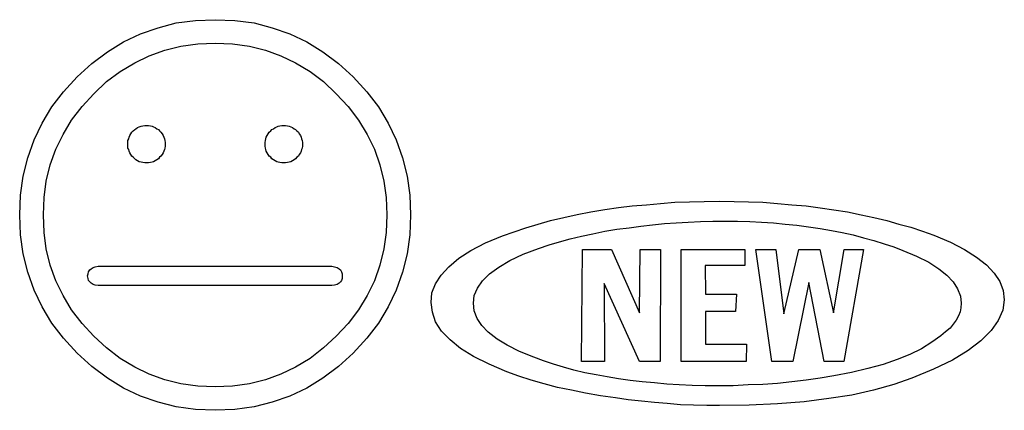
# Model space of a CAD drawing. Extents: x 0 to 26, y -0.6 to 2.3.
# Tile 4 of 10: x 15.1 to 19.9, y 0 to 1.9. Entities that reach past the tile are written whole.
import ezdxf

# ---------------------------------------------------------------- set-up
doc = ezdxf.new("R2010")
doc.units = 0

msp = doc.modelspace()

# ---------------------------------------------------------------- linework, layer by layer
at = {"color": 0}
for p, q in [((15.85938, 1.863281, 0.5), (15.95313, 1.875, 0.5)), ((15.95313, 1.875, 0.5), (16.04883, 1.878906, 0.5)), ((16.04883, 1.878906, 0.5), (16.14453, 1.875, 0.5)), ((16.14453, 1.875, 0.5), (16.23828, 1.863281, 0.5)), ((15.68555, 1.810547, 0.5), (15.77148, 1.839844, 0.5)), ((15.77148, 1.839844, 0.5), (15.85938, 1.863281, 0.5)), ((16.23828, 1.863281, 0.5), (16.32617, 1.839844, 0.5)), ((16.32617, 1.839844, 0.5), (16.41211, 1.810547, 0.5)), ((15.52539, 1.722656, 0.5), (15.60352, 1.771484, 0.5)), ((15.60352, 1.771484, 0.5), (15.68555, 1.810547, 0.5)), ((16.41211, 1.810547, 0.5), (16.49414, 1.771484, 0.5)), ((16.49414, 1.771484, 0.5), (16.57227, 1.722656, 0.5)), ((15.44922, 1.666016, 0.5), (15.52539, 1.722656, 0.5)), ((15.72852, 1.703125, 0.5), (15.80469, 1.730469, 0.5)), ((15.80469, 1.730469, 0.5), (15.88281, 1.75, 0.5)), ((15.88281, 1.75, 0.5), (15.96484, 1.761719, 0.5)), ((15.96484, 1.761719, 0.5), (16.04883, 1.765625, 0.5)), ((16.04883, 1.765625, 0.5), (16.13281, 1.761719, 0.5)), ((16.13281, 1.761719, 0.5), (16.21484, 1.75, 0.5)), ((16.21484, 1.75, 0.5), (16.29297, 1.730469, 0.5)), ((16.29297, 1.730469, 0.5), (16.36719, 1.703125, 0.5)), ((16.57227, 1.722656, 0.5), (16.64844, 1.666016, 0.5)), ((15.6582, 1.669922, 0.5), (15.72852, 1.703125, 0.5)), ((16.36719, 1.703125, 0.5), (16.43945, 1.669922, 0.5)), ((15.37891, 1.601563, 0.5), (15.44922, 1.666016, 0.5)), ((15.52148, 1.578125, 0.5), (15.58789, 1.626953, 0.5)), ((15.58789, 1.626953, 0.5), (15.6582, 1.669922, 0.5)), ((16.43945, 1.669922, 0.5), (16.50977, 1.626953, 0.5)), ((16.50977, 1.626953, 0.5), (16.57422, 1.578125, 0.5)), ((16.64844, 1.666016, 0.5), (16.71875, 1.601563, 0.5)), ((15.3125, 1.529297, 0.5), (15.37891, 1.601563, 0.5)), ((15.45898, 1.519531, 0.5), (15.52148, 1.578125, 0.5)), ((16.57422, 1.578125, 0.5), (16.63672, 1.519531, 0.5)), ((16.71875, 1.601563, 0.5), (16.78516, 1.529297, 0.5)), ((15.25586, 1.455078, 0.5), (15.3125, 1.529297, 0.5)), ((15.40234, 1.457031, 0.5), (15.45898, 1.519531, 0.5)), ((16.63672, 1.519531, 0.5), (16.69531, 1.457031, 0.5)), ((16.78516, 1.529297, 0.5), (16.8418, 1.455078, 0.5)), ((15.20898, 1.376953, 0.5), (15.25586, 1.455078, 0.5)), ((15.35156, 1.390625, 0.5), (15.40234, 1.457031, 0.5)), ((16.69531, 1.457031, 0.5), (16.74414, 1.390625, 0.5)), ((16.8418, 1.455078, 0.5), (16.88867, 1.376953, 0.5)), ((15.31055, 1.322266, 0.5), (15.35156, 1.390625, 0.5)), ((16.74414, 1.390625, 0.5), (16.78711, 1.322266, 0.5)), ((15.16992, 1.294922, 0.5), (15.20898, 1.376953, 0.5)), ((15.64453, 1.332031, 0.5), (15.65039, 1.339844, 0.5)), ((15.65039, 1.339844, 0.5), (15.6582, 1.345703, 0.5)), ((15.6582, 1.345703, 0.5), (15.66406, 1.349609, 0.5)), ((15.66406, 1.349609, 0.5), (15.67188, 1.355469, 0.5)), ((15.67188, 1.355469, 0.5), (15.67969, 1.359375, 0.5)), ((15.67969, 1.359375, 0.5), (15.68945, 1.361328, 0.5)), ((15.68945, 1.361328, 0.5), (15.69727, 1.363281, 0.5)), ((15.69727, 1.363281, 0.5), (15.70703, 1.365234, 0.5)), ((15.70703, 1.365234, 0.5), (15.71484, 1.365234, 0.5)), ((15.71484, 1.365234, 0.5), (15.72461, 1.365234, 0.5)), ((15.72461, 1.365234, 0.5), (15.73438, 1.363281, 0.5)), ((15.73438, 1.363281, 0.5), (15.74219, 1.361328, 0.5)), ((15.74219, 1.361328, 0.5), (15.75, 1.359375, 0.5)), ((15.75, 1.359375, 0.5), (15.75781, 1.355469, 0.5)), ((15.75781, 1.355469, 0.5), (15.76563, 1.349609, 0.5)), ((15.76563, 1.349609, 0.5), (15.77344, 1.345703, 0.5)), ((15.77344, 1.345703, 0.5), (15.7793, 1.339844, 0.5)), ((15.7793, 1.339844, 0.5), (15.78516, 1.332031, 0.5)), ((16.31055, 1.332031, 0.5), (16.31836, 1.339844, 0.5)), ((16.31836, 1.339844, 0.5), (16.32422, 1.345703, 0.5)), ((16.32422, 1.345703, 0.5), (16.33203, 1.349609, 0.5)), ((16.33203, 1.349609, 0.5), (16.33984, 1.355469, 0.5)), ((16.33984, 1.355469, 0.5), (16.34766, 1.359375, 0.5)), ((16.34766, 1.359375, 0.5), (16.35547, 1.361328, 0.5)), ((16.35547, 1.361328, 0.5), (16.36328, 1.363281, 0.5)), ((16.36328, 1.363281, 0.5), (16.37305, 1.365234, 0.5)), ((16.37305, 1.365234, 0.5), (16.38086, 1.365234, 0.5)), ((16.38086, 1.365234, 0.5), (16.39063, 1.365234, 0.5)), ((16.39063, 1.365234, 0.5), (16.40039, 1.363281, 0.5)), ((16.40039, 1.363281, 0.5), (16.4082, 1.361328, 0.5)), ((16.4082, 1.361328, 0.5), (16.41602, 1.359375, 0.5)), ((16.41602, 1.359375, 0.5), (16.42383, 1.355469, 0.5)), ((16.42383, 1.355469, 0.5), (16.43164, 1.349609, 0.5)), ((16.43164, 1.349609, 0.5), (16.43945, 1.345703, 0.5)), ((16.43945, 1.345703, 0.5), (16.44531, 1.339844, 0.5)), ((16.44531, 1.339844, 0.5), (16.45313, 1.332031, 0.5)), ((16.88867, 1.376953, 0.5), (16.92773, 1.294922, 0.5)), ((15.13867, 1.208984, 0.5), (15.16992, 1.294922, 0.5)), ((15.27539, 1.25, 0.5), (15.31055, 1.322266, 0.5)), ((15.625, 1.292969, 0.5), (15.62891, 1.300781, 0.5)), ((15.625, 1.283203, 0.5), (15.625, 1.292969, 0.5)), ((15.62891, 1.300781, 0.5), (15.63086, 1.308594, 0.5)), ((15.63086, 1.308594, 0.5), (15.63477, 1.316406, 0.5)), ((15.63477, 1.316406, 0.5), (15.63867, 1.324219, 0.5)), ((15.63867, 1.324219, 0.5), (15.64453, 1.332031, 0.5)), ((15.78516, 1.332031, 0.5), (15.79102, 1.324219, 0.5)), ((15.79102, 1.324219, 0.5), (15.79688, 1.316406, 0.5)), ((15.79688, 1.316406, 0.5), (15.79883, 1.308594, 0.5)), ((15.79883, 1.308594, 0.5), (15.80273, 1.300781, 0.5)), ((15.80273, 1.300781, 0.5), (15.80469, 1.292969, 0.5)), ((15.80469, 1.292969, 0.5), (15.80664, 1.283203, 0.5)), ((16.29102, 1.283203, 0.5), (16.29297, 1.292969, 0.5)), ((16.29297, 1.292969, 0.5), (16.29492, 1.300781, 0.5)), ((16.29492, 1.300781, 0.5), (16.29688, 1.308594, 0.5)), ((16.29688, 1.308594, 0.5), (16.30078, 1.316406, 0.5)), ((16.30078, 1.316406, 0.5), (16.30664, 1.324219, 0.5)), ((16.30664, 1.324219, 0.5), (16.31055, 1.332031, 0.5)), ((16.45313, 1.332031, 0.5), (16.45703, 1.324219, 0.5)), ((16.45703, 1.324219, 0.5), (16.46289, 1.316406, 0.5)), ((16.46289, 1.316406, 0.5), (16.4668, 1.308594, 0.5)), ((16.4668, 1.308594, 0.5), (16.46875, 1.300781, 0.5)), ((16.46875, 1.300781, 0.5), (16.4707, 1.292969, 0.5)), ((16.4707, 1.292969, 0.5), (16.47266, 1.283203, 0.5)), ((16.78711, 1.322266, 0.5), (16.82227, 1.25, 0.5)), ((16.92773, 1.294922, 0.5), (16.95898, 1.208984, 0.5)), ((15.24805, 1.173828, 0.5), (15.27539, 1.25, 0.5)), ((15.625, 1.273438, 0.5), (15.625, 1.283203, 0.5)), ((15.625, 1.265625, 0.5), (15.625, 1.273438, 0.5)), ((15.625, 1.255859, 0.5), (15.625, 1.265625, 0.5)), ((15.62891, 1.248047, 0.5), (15.625, 1.255859, 0.5)), ((15.63086, 1.240234, 0.5), (15.62891, 1.248047, 0.5)), ((15.80273, 1.248047, 0.5), (15.79883, 1.240234, 0.5)), ((15.80469, 1.255859, 0.5), (15.80273, 1.248047, 0.5)), ((15.80664, 1.265625, 0.5), (15.80469, 1.255859, 0.5)), ((15.80664, 1.283203, 0.5), (15.80664, 1.273438, 0.5)), ((15.80664, 1.273438, 0.5), (15.80664, 1.265625, 0.5)), ((16.29102, 1.273438, 0.5), (16.29102, 1.283203, 0.5)), ((16.29102, 1.265625, 0.5), (16.29102, 1.273438, 0.5)), ((16.29297, 1.255859, 0.5), (16.29102, 1.265625, 0.5)), ((16.29492, 1.248047, 0.5), (16.29297, 1.255859, 0.5)), ((16.29688, 1.240234, 0.5), (16.29492, 1.248047, 0.5)), ((16.46875, 1.248047, 0.5), (16.4668, 1.240234, 0.5)), ((16.4707, 1.255859, 0.5), (16.46875, 1.248047, 0.5)), ((16.47266, 1.265625, 0.5), (16.4707, 1.255859, 0.5)), ((16.47266, 1.283203, 0.5), (16.47266, 1.273438, 0.5)), ((16.47266, 1.273438, 0.5), (16.47266, 1.265625, 0.5)), ((16.82227, 1.25, 0.5), (16.84766, 1.173828, 0.5)), ((15.11719, 1.119141, 0.5), (15.13867, 1.208984, 0.5)), ((15.63477, 1.232422, 0.5), (15.63086, 1.240234, 0.5)), ((15.63867, 1.224609, 0.5), (15.63477, 1.232422, 0.5)), ((15.64453, 1.216797, 0.5), (15.63867, 1.224609, 0.5)), ((15.65039, 1.210938, 0.5), (15.64453, 1.216797, 0.5)), ((15.6582, 1.203125, 0.5), (15.65039, 1.210938, 0.5)), ((15.66406, 1.199219, 0.5), (15.6582, 1.203125, 0.5)), ((15.67188, 1.193359, 0.5), (15.66406, 1.199219, 0.5)), ((15.76563, 1.199219, 0.5), (15.75781, 1.193359, 0.5)), ((15.77344, 1.203125, 0.5), (15.76563, 1.199219, 0.5)), ((15.7793, 1.210938, 0.5), (15.77344, 1.203125, 0.5)), ((15.78516, 1.216797, 0.5), (15.7793, 1.210938, 0.5)), ((15.79102, 1.224609, 0.5), (15.78516, 1.216797, 0.5)), ((15.79688, 1.232422, 0.5), (15.79102, 1.224609, 0.5)), ((15.79883, 1.240234, 0.5), (15.79688, 1.232422, 0.5)), ((16.30078, 1.232422, 0.5), (16.29688, 1.240234, 0.5)), ((16.30664, 1.224609, 0.5), (16.30078, 1.232422, 0.5)), ((16.31055, 1.216797, 0.5), (16.30664, 1.224609, 0.5)), ((16.31836, 1.210938, 0.5), (16.31055, 1.216797, 0.5)), ((16.32422, 1.203125, 0.5), (16.31836, 1.210938, 0.5)), ((16.33203, 1.199219, 0.5), (16.32422, 1.203125, 0.5)), ((16.33984, 1.193359, 0.5), (16.33203, 1.199219, 0.5)), ((16.43164, 1.199219, 0.5), (16.42383, 1.193359, 0.5)), ((16.43945, 1.203125, 0.5), (16.43164, 1.199219, 0.5)), ((16.44531, 1.210938, 0.5), (16.43945, 1.203125, 0.5)), ((16.45313, 1.216797, 0.5), (16.44531, 1.210938, 0.5)), ((16.45703, 1.224609, 0.5), (16.45313, 1.216797, 0.5)), ((16.46289, 1.232422, 0.5), (16.45703, 1.224609, 0.5)), ((16.4668, 1.240234, 0.5), (16.46289, 1.232422, 0.5)), ((16.95898, 1.208984, 0.5), (16.98047, 1.119141, 0.5)), ((15.22852, 1.095703, 0.5), (15.24805, 1.173828, 0.5)), ((15.67969, 1.189453, 0.5), (15.67188, 1.193359, 0.5)), ((15.68945, 1.1875, 0.5), (15.67969, 1.189453, 0.5)), ((15.69727, 1.185547, 0.5), (15.68945, 1.1875, 0.5)), ((15.70703, 1.183594, 0.5), (15.69727, 1.185547, 0.5)), ((15.71484, 1.183594, 0.5), (15.70703, 1.183594, 0.5)), ((15.72461, 1.183594, 0.5), (15.71484, 1.183594, 0.5)), ((15.73438, 1.185547, 0.5), (15.72461, 1.183594, 0.5)), ((15.74219, 1.1875, 0.5), (15.73438, 1.185547, 0.5)), ((15.75, 1.189453, 0.5), (15.74219, 1.1875, 0.5)), ((15.75781, 1.193359, 0.5), (15.75, 1.189453, 0.5)), ((16.34766, 1.189453, 0.5), (16.33984, 1.193359, 0.5)), ((16.35547, 1.1875, 0.5), (16.34766, 1.189453, 0.5)), ((16.36328, 1.185547, 0.5), (16.35547, 1.1875, 0.5)), ((16.37305, 1.183594, 0.5), (16.36328, 1.185547, 0.5)), ((16.38086, 1.183594, 0.5), (16.37305, 1.183594, 0.5)), ((16.39063, 1.183594, 0.5), (16.38086, 1.183594, 0.5)), ((16.40039, 1.185547, 0.5), (16.39063, 1.183594, 0.5)), ((16.4082, 1.1875, 0.5), (16.40039, 1.185547, 0.5)), ((16.41602, 1.189453, 0.5), (16.4082, 1.1875, 0.5)), ((16.42383, 1.193359, 0.5), (16.41602, 1.189453, 0.5)), ((16.84766, 1.173828, 0.5), (16.86719, 1.095703, 0.5)), ((15.10352, 1.027344, 0.5), (15.11719, 1.119141, 0.5)), ((16.98047, 1.119141, 0.5), (16.99414, 1.027344, 0.5)), ((15.21875, 1.015625, 0.5), (15.22852, 1.095703, 0.5)), ((16.86719, 1.095703, 0.5), (16.87891, 1.015625, 0.5)), ((15.09961, 0.931641, 0.5), (15.10352, 1.027344, 0.5)), ((15.21484, 0.931641, 0.5), (15.21875, 1.015625, 0.5)), ((16.87891, 1.015625, 0.5), (16.88281, 0.931641, 0.5)), ((16.99414, 1.027344, 0.5), (16.99805, 0.931641, 0.5)), ((17.87305, 0.945313, 0.5), (17.94141, 0.957031, 0.5)), ((17.94141, 0.957031, 0.5), (18.00781, 0.966797, 0.5)), ((18.00781, 0.966797, 0.5), (18.07422, 0.974609, 0.5)), ((18.07422, 0.974609, 0.5), (18.14258, 0.980469, 0.5)), ((18.14258, 0.980469, 0.5), (18.21094, 0.986328, 0.5)), ((18.21094, 0.986328, 0.5), (18.28125, 0.992188, 0.5)), ((18.28125, 0.992188, 0.5), (18.35156, 0.994141, 0.5)), ((18.35156, 0.994141, 0.5), (18.42383, 0.996094, 0.5)), ((18.42383, 0.996094, 0.5), (18.49609, 0.998047, 0.5)), ((18.49609, 0.998047, 0.5), (18.56836, 0.996094, 0.5)), ((18.56836, 0.996094, 0.5), (18.63867, 0.994141, 0.5)), ((18.63867, 0.994141, 0.5), (18.70898, 0.992188, 0.5)), ((18.70898, 0.992188, 0.5), (18.7793, 0.986328, 0.5)), ((18.7793, 0.986328, 0.5), (18.84961, 0.980469, 0.5)), ((18.84961, 0.980469, 0.5), (18.91797, 0.974609, 0.5)), ((18.91797, 0.974609, 0.5), (18.98633, 0.964844, 0.5)), ((18.98633, 0.964844, 0.5), (19.05273, 0.955078, 0.5)), ((15.10352, 0.833984, 0.5), (15.09961, 0.931641, 0.5)), ((15.21875, 0.845703, 0.5), (15.21484, 0.931641, 0.5)), ((16.88281, 0.931641, 0.5), (16.87891, 0.845703, 0.5)), ((16.99805, 0.931641, 0.5), (16.99414, 0.833984, 0.5)), ((17.67773, 0.904297, 0.5), (17.74219, 0.917969, 0.5)), ((17.74219, 0.917969, 0.5), (17.80664, 0.933594, 0.5)), ((17.80664, 0.933594, 0.5), (17.87305, 0.945313, 0.5)), ((19.05273, 0.955078, 0.5), (19.11914, 0.945313, 0.5)), ((19.11914, 0.945313, 0.5), (19.18555, 0.931641, 0.5)), ((19.18555, 0.931641, 0.5), (19.24805, 0.917969, 0.5)), ((19.24805, 0.917969, 0.5), (19.31055, 0.904297, 0.5)), ((17.5, 0.849609, 0.5), (17.55664, 0.869141, 0.5)), ((17.55664, 0.869141, 0.5), (17.61719, 0.886719, 0.5)), ((17.61719, 0.886719, 0.5), (17.67773, 0.904297, 0.5)), ((17.94141, 0.851563, 0.5), (18, 0.861328, 0.5)), ((18, 0.861328, 0.5), (18.05859, 0.869141, 0.5)), ((18.05859, 0.869141, 0.5), (18.11523, 0.876953, 0.5)), ((18.11523, 0.876953, 0.5), (18.17188, 0.882813, 0.5)), ((18.17188, 0.882813, 0.5), (18.23047, 0.888672, 0.5)), ((18.23047, 0.888672, 0.5), (18.28711, 0.892578, 0.5)), ((18.28711, 0.892578, 0.5), (18.3457, 0.896484, 0.5)), ((18.3457, 0.896484, 0.5), (18.40625, 0.898438, 0.5)), ((18.40625, 0.898438, 0.5), (18.46484, 0.900391, 0.5)), ((18.46484, 0.900391, 0.5), (18.52539, 0.900391, 0.5)), ((18.52539, 0.900391, 0.5), (18.58594, 0.900391, 0.5)), ((18.58594, 0.900391, 0.5), (18.64453, 0.898438, 0.5)), ((18.64453, 0.898438, 0.5), (18.70117, 0.896484, 0.5)), ((18.70117, 0.896484, 0.5), (18.75977, 0.892578, 0.5)), ((18.75977, 0.892578, 0.5), (18.81641, 0.886719, 0.5)), ((18.81641, 0.886719, 0.5), (18.87305, 0.880859, 0.5)), ((18.87305, 0.880859, 0.5), (18.92969, 0.873047, 0.5)), ((18.92969, 0.873047, 0.5), (18.98633, 0.865234, 0.5)), ((18.98633, 0.865234, 0.5), (19.04102, 0.855469, 0.5)), ((19.31055, 0.904297, 0.5), (19.36914, 0.886719, 0.5)), ((19.36914, 0.886719, 0.5), (19.42773, 0.871094, 0.5)), ((19.42773, 0.871094, 0.5), (19.48438, 0.851563, 0.5)), ((15.11719, 0.742188, 0.5), (15.10352, 0.833984, 0.5)), ((15.22852, 0.765625, 0.5), (15.21875, 0.845703, 0.5)), ((16.87891, 0.845703, 0.5), (16.86719, 0.765625, 0.5)), ((16.99414, 0.833984, 0.5), (16.98047, 0.742188, 0.5)), ((17.36133, 0.794922, 0.5), (17.44336, 0.830078, 0.5)), ((17.44336, 0.830078, 0.5), (17.5, 0.849609, 0.5)), ((17.7207, 0.800781, 0.5), (17.77344, 0.814453, 0.5)), ((17.77344, 0.814453, 0.5), (17.82813, 0.828125, 0.5)), ((17.82813, 0.828125, 0.5), (17.88281, 0.839844, 0.5)), ((17.88281, 0.839844, 0.5), (17.94141, 0.851563, 0.5)), ((19.04102, 0.855469, 0.5), (19.09375, 0.845703, 0.5)), ((19.09375, 0.845703, 0.5), (19.14648, 0.833984, 0.5)), ((19.14648, 0.833984, 0.5), (19.19727, 0.820313, 0.5)), ((19.19727, 0.820313, 0.5), (19.24805, 0.806641, 0.5)), ((19.48438, 0.851563, 0.5), (19.53906, 0.832031, 0.5)), ((19.53906, 0.832031, 0.5), (19.61914, 0.798828, 0.5)), ((15.24805, 0.6875, 0.5), (15.22852, 0.765625, 0.5)), ((16.86719, 0.765625, 0.5), (16.84766, 0.6875, 0.5)), ((17.29102, 0.757813, 0.5), (17.36133, 0.794922, 0.5)), ((17.54492, 0.740234, 0.5), (17.61914, 0.767578, 0.5)), ((17.61914, 0.767578, 0.5), (17.66992, 0.785156, 0.5)), ((17.66992, 0.785156, 0.5), (17.7207, 0.800781, 0.5)), ((19.24805, 0.806641, 0.5), (19.29688, 0.791016, 0.5)), ((19.29688, 0.791016, 0.5), (19.34375, 0.775391, 0.5)), ((19.34375, 0.775391, 0.5), (19.38867, 0.757813, 0.5)), ((19.61914, 0.798828, 0.5), (19.6875, 0.763672, 0.5)), ((15.13867, 0.652344, 0.5), (15.11719, 0.742188, 0.5)), ((16.98047, 0.742188, 0.5), (16.95898, 0.652344, 0.5)), ((17.18359, 0.679688, 0.5), (17.23242, 0.720703, 0.5)), ((17.23242, 0.720703, 0.5), (17.29102, 0.757813, 0.5)), ((17.48047, 0.708984, 0.5), (17.54492, 0.740234, 0.5)), ((17.82813, 0.21875, 0.5), (17.83203, 0.763672, 0.5)), ((17.83203, 0.763672, 0.5), (17.97266, 0.763672, 0.5)), ((17.97266, 0.763672, 0.5), (18.10938, 0.455078, 0.5)), ((18.10938, 0.455078, 0.5), (18.11328, 0.763672, 0.5)), ((18.11328, 0.763672, 0.5), (18.21094, 0.763672, 0.5)), ((18.21094, 0.763672, 0.5), (18.20898, 0.21875, 0.5)), ((18.3125, 0.21875, 0.5), (18.3125, 0.763672, 0.5)), ((18.3125, 0.763672, 0.5), (18.62109, 0.763672, 0.5)), ((18.62109, 0.763672, 0.5), (18.62109, 0.685547, 0.5)), ((18.67383, 0.763672, 0.5), (18.77148, 0.763672, 0.5)), ((18.75195, 0.21875, 0.5), (18.67383, 0.763672, 0.5)), ((18.77148, 0.763672, 0.5), (18.81055, 0.451172, 0.5)), ((18.81055, 0.451172, 0.5), (18.88281, 0.763672, 0.5)), ((18.88281, 0.763672, 0.5), (18.98438, 0.763672, 0.5)), ((18.98438, 0.763672, 0.5), (19.05078, 0.455078, 0.5)), ((19.05078, 0.455078, 0.5), (19.10352, 0.763672, 0.5)), ((19.19727, 0.763672, 0.5), (19.10156, 0.21875, 0.5)), ((19.10352, 0.763672, 0.5), (19.19727, 0.763672, 0.5)), ((19.38867, 0.757813, 0.5), (19.45508, 0.730469, 0.5)), ((19.45508, 0.730469, 0.5), (19.51367, 0.701172, 0.5)), ((19.6875, 0.763672, 0.5), (19.74609, 0.726563, 0.5)), ((19.74609, 0.726563, 0.5), (19.79492, 0.689453, 0.5)), ((15.27539, 0.611328, 0.5), (15.24805, 0.6875, 0.5)), ((15.43945, 0.664063, 0.5), (15.44727, 0.669922, 0.5)), ((15.44727, 0.669922, 0.5), (15.45703, 0.675781, 0.5)), ((15.45703, 0.675781, 0.5), (15.4668, 0.679688, 0.5)), ((15.4668, 0.679688, 0.5), (15.48047, 0.681641, 0.5)), ((15.48047, 0.681641, 0.5), (15.49609, 0.681641, 0.5)), ((15.49609, 0.681641, 0.5), (16.59961, 0.681641, 0.5)), ((16.59961, 0.681641, 0.5), (16.61523, 0.681641, 0.5)), ((16.61523, 0.681641, 0.5), (16.62891, 0.679688, 0.5)), ((16.62891, 0.679688, 0.5), (16.64063, 0.675781, 0.5)), ((16.64063, 0.675781, 0.5), (16.65039, 0.669922, 0.5)), ((16.65039, 0.669922, 0.5), (16.6582, 0.664063, 0.5)), ((16.84766, 0.6875, 0.5), (16.82227, 0.611328, 0.5)), ((17.14648, 0.638672, 0.5), (17.18359, 0.679688, 0.5)), ((17.38086, 0.644531, 0.5), (17.42578, 0.677734, 0.5)), ((17.42578, 0.677734, 0.5), (17.48047, 0.708984, 0.5)), ((18.62109, 0.685547, 0.5), (18.42773, 0.685547, 0.5)), ((18.42773, 0.685547, 0.5), (18.42969, 0.546875, 0.5)), ((19.51367, 0.701172, 0.5), (19.5625, 0.669922, 0.5)), ((19.5625, 0.669922, 0.5), (19.60156, 0.638672, 0.5)), ((19.79492, 0.689453, 0.5), (19.83203, 0.648438, 0.5)), ((15.16992, 0.566406, 0.5), (15.13867, 0.652344, 0.5)), ((15.42969, 0.634766, 0.5), (15.43164, 0.644531, 0.5)), ((15.43164, 0.623047, 0.5), (15.42969, 0.634766, 0.5)), ((15.43164, 0.644531, 0.5), (15.43359, 0.654297, 0.5)), ((15.43359, 0.613281, 0.5), (15.43164, 0.623047, 0.5)), ((15.43359, 0.654297, 0.5), (15.43945, 0.664063, 0.5)), ((16.6582, 0.664063, 0.5), (16.66211, 0.654297, 0.5)), ((16.66211, 0.654297, 0.5), (16.66602, 0.644531, 0.5)), ((16.66602, 0.623047, 0.5), (16.66211, 0.613281, 0.5)), ((16.66602, 0.644531, 0.5), (16.66602, 0.634766, 0.5)), ((16.66602, 0.634766, 0.5), (16.66602, 0.623047, 0.5)), ((16.95898, 0.652344, 0.5), (16.92773, 0.566406, 0.5)), ((17.11914, 0.595703, 0.5), (17.14648, 0.638672, 0.5)), ((17.34766, 0.611328, 0.5), (17.38086, 0.644531, 0.5)), ((19.60156, 0.638672, 0.5), (19.63281, 0.605469, 0.5)), ((19.83203, 0.648438, 0.5), (19.85938, 0.607422, 0.5)), ((15.31055, 0.539063, 0.5), (15.27539, 0.611328, 0.5)), ((15.43945, 0.605469, 0.5), (15.43359, 0.613281, 0.5)), ((15.44727, 0.599609, 0.5), (15.43945, 0.605469, 0.5)), ((15.45703, 0.59375, 0.5), (15.44727, 0.599609, 0.5)), ((15.4668, 0.589844, 0.5), (15.45703, 0.59375, 0.5)), ((15.48047, 0.587891, 0.5), (15.4668, 0.589844, 0.5)), ((15.49609, 0.587891, 0.5), (15.48047, 0.587891, 0.5)), ((16.59961, 0.587891, 0.5), (15.49609, 0.587891, 0.5)), ((16.61523, 0.587891, 0.5), (16.59961, 0.587891, 0.5)), ((16.62891, 0.589844, 0.5), (16.61523, 0.587891, 0.5)), ((16.64063, 0.59375, 0.5), (16.62891, 0.589844, 0.5)), ((16.65039, 0.599609, 0.5), (16.64063, 0.59375, 0.5)), ((16.6582, 0.605469, 0.5), (16.65039, 0.599609, 0.5)), ((16.66211, 0.613281, 0.5), (16.6582, 0.605469, 0.5)), ((16.82227, 0.611328, 0.5), (16.78711, 0.539063, 0.5)), ((17.10156, 0.552734, 0.5), (17.11914, 0.595703, 0.5)), ((17.30664, 0.539063, 0.5), (17.32227, 0.576172, 0.5)), ((17.32227, 0.576172, 0.5), (17.34766, 0.611328, 0.5)), ((18.10938, 0.21875, 0.5), (17.9375, 0.597656, 0.5)), ((17.9375, 0.597656, 0.5), (17.93945, 0.21875, 0.5)), ((18.93164, 0.603516, 0.5), (18.85352, 0.21875, 0.5)), ((19.00586, 0.21875, 0.5), (18.93164, 0.603516, 0.5)), ((19.63281, 0.605469, 0.5), (19.6543, 0.572266, 0.5)), ((19.85938, 0.607422, 0.5), (19.875, 0.564453, 0.5)), ((15.20898, 0.484375, 0.5), (15.16992, 0.566406, 0.5)), ((15.35156, 0.470703, 0.5), (15.31055, 0.539063, 0.5)), ((16.78711, 0.539063, 0.5), (16.74414, 0.470703, 0.5)), ((16.92773, 0.566406, 0.5), (16.88867, 0.484375, 0.5)), ((17.09766, 0.505859, 0.5), (17.10156, 0.552734, 0.5)), ((17.30273, 0.501953, 0.5), (17.30664, 0.539063, 0.5)), ((18.42969, 0.546875, 0.5), (18.58008, 0.546875, 0.5)), ((18.58008, 0.546875, 0.5), (18.57617, 0.462891, 0.5)), ((19.6543, 0.572266, 0.5), (19.66797, 0.537109, 0.5)), ((19.66797, 0.537109, 0.5), (19.67188, 0.501953, 0.5)), ((19.875, 0.564453, 0.5), (19.88086, 0.519531, 0.5)), ((15.25586, 0.40625, 0.5), (15.20898, 0.484375, 0.5)), ((16.88867, 0.484375, 0.5), (16.8418, 0.40625, 0.5)), ((17.10352, 0.458984, 0.5), (17.09766, 0.505859, 0.5)), ((17.30664, 0.464844, 0.5), (17.30273, 0.501953, 0.5)), ((19.66992, 0.480469, 0.5), (19.66602, 0.460938, 0.5)), ((19.67188, 0.501953, 0.5), (19.66992, 0.480469, 0.5)), ((19.88086, 0.519531, 0.5), (19.87305, 0.46875, 0.5)), ((15.40234, 0.404297, 0.5), (15.35156, 0.470703, 0.5)), ((16.74414, 0.470703, 0.5), (16.69531, 0.404297, 0.5)), ((17.11914, 0.412109, 0.5), (17.10352, 0.458984, 0.5)), ((17.32031, 0.427734, 0.5), (17.30664, 0.464844, 0.5)), ((18.57617, 0.462891, 0.5), (18.42969, 0.462891, 0.5)), ((18.42969, 0.462891, 0.5), (18.42969, 0.302734, 0.5)), ((19.6582, 0.441406, 0.5), (19.64648, 0.419922, 0.5)), ((19.66602, 0.460938, 0.5), (19.6582, 0.441406, 0.5)), ((19.87305, 0.46875, 0.5), (19.85156, 0.417969, 0.5)), ((15.3125, 0.332031, 0.5), (15.25586, 0.40625, 0.5)), ((15.45898, 0.341797, 0.5), (15.40234, 0.404297, 0.5)), ((16.69531, 0.404297, 0.5), (16.63672, 0.341797, 0.5)), ((16.8418, 0.40625, 0.5), (16.78516, 0.332031, 0.5)), ((17.14844, 0.367188, 0.5), (17.11914, 0.412109, 0.5)), ((17.34375, 0.394531, 0.5), (17.32031, 0.427734, 0.5)), ((17.375, 0.361328, 0.5), (17.34375, 0.394531, 0.5)), ((19.63281, 0.400391, 0.5), (19.61719, 0.380859, 0.5)), ((19.64648, 0.419922, 0.5), (19.63281, 0.400391, 0.5)), ((19.85156, 0.417969, 0.5), (19.81641, 0.369141, 0.5)), ((15.52148, 0.285156, 0.5), (15.45898, 0.341797, 0.5)), ((16.63672, 0.341797, 0.5), (16.57422, 0.285156, 0.5)), ((17.18945, 0.324219, 0.5), (17.14844, 0.367188, 0.5)), ((17.41797, 0.328125, 0.5), (17.375, 0.361328, 0.5)), ((19.57227, 0.34375, 0.5), (19.5293, 0.3125, 0.5)), ((19.5957, 0.363281, 0.5), (19.57227, 0.34375, 0.5)), ((19.61719, 0.380859, 0.5), (19.5957, 0.363281, 0.5)), ((19.81641, 0.369141, 0.5), (19.76758, 0.320313, 0.5)), ((15.37891, 0.259766, 0.5), (15.3125, 0.332031, 0.5)), ((16.78516, 0.332031, 0.5), (16.71875, 0.259766, 0.5)), ((17.24023, 0.283203, 0.5), (17.18945, 0.324219, 0.5)), ((17.4668, 0.298828, 0.5), (17.41797, 0.328125, 0.5)), ((17.52734, 0.267578, 0.5), (17.4668, 0.298828, 0.5)), ((18.42969, 0.302734, 0.5), (18.62891, 0.302734, 0.5)), ((18.62891, 0.302734, 0.5), (18.62695, 0.21875, 0.5)), ((19.5293, 0.3125, 0.5), (19.47852, 0.28125, 0.5)), ((19.76758, 0.320313, 0.5), (19.70508, 0.273438, 0.5)), ((15.44922, 0.195313, 0.5), (15.37891, 0.259766, 0.5)), ((15.58789, 0.234375, 0.5), (15.52148, 0.285156, 0.5)), ((16.57422, 0.285156, 0.5), (16.50977, 0.234375, 0.5)), ((16.71875, 0.259766, 0.5), (16.64844, 0.195313, 0.5)), ((17.30273, 0.244141, 0.5), (17.24023, 0.283203, 0.5)), ((17.37891, 0.207031, 0.5), (17.30273, 0.244141, 0.5)), ((17.5957, 0.240234, 0.5), (17.52734, 0.267578, 0.5)), ((17.64258, 0.222656, 0.5), (17.5957, 0.240234, 0.5)), ((19.42188, 0.253906, 0.5), (19.36133, 0.228516, 0.5)), ((19.47852, 0.28125, 0.5), (19.42188, 0.253906, 0.5)), ((19.70508, 0.273438, 0.5), (19.62891, 0.226563, 0.5)), ((15.52539, 0.138672, 0.5), (15.44922, 0.195313, 0.5)), ((15.6582, 0.191406, 0.5), (15.58789, 0.234375, 0.5)), ((15.72852, 0.158203, 0.5), (15.6582, 0.191406, 0.5)), ((16.43945, 0.191406, 0.5), (16.36719, 0.158203, 0.5)), ((16.50977, 0.234375, 0.5), (16.43945, 0.191406, 0.5)), ((16.64844, 0.195313, 0.5), (16.57227, 0.138672, 0.5)), ((17.46484, 0.169922, 0.5), (17.37891, 0.207031, 0.5)), ((17.69141, 0.207031, 0.5), (17.64258, 0.222656, 0.5)), ((17.74023, 0.191406, 0.5), (17.69141, 0.207031, 0.5)), ((17.79102, 0.177734, 0.5), (17.74023, 0.191406, 0.5)), ((17.93945, 0.21875, 0.5), (17.82813, 0.21875, 0.5)), ((18.20898, 0.21875, 0.5), (18.10938, 0.21875, 0.5)), ((18.62695, 0.21875, 0.5), (18.3125, 0.21875, 0.5)), ((18.85352, 0.21875, 0.5), (18.75195, 0.21875, 0.5)), ((19.10156, 0.21875, 0.5), (19.00586, 0.21875, 0.5)), ((19.29297, 0.205078, 0.5), (19.21875, 0.185547, 0.5)), ((19.36133, 0.228516, 0.5), (19.29297, 0.205078, 0.5)), ((19.62891, 0.226563, 0.5), (19.53711, 0.181641, 0.5)), ((15.80469, 0.130859, 0.5), (15.72852, 0.158203, 0.5)), ((16.36719, 0.158203, 0.5), (16.29297, 0.130859, 0.5)), ((17.52344, 0.148438, 0.5), (17.46484, 0.169922, 0.5)), ((17.58398, 0.128906, 0.5), (17.52344, 0.148438, 0.5)), ((17.84375, 0.164063, 0.5), (17.79102, 0.177734, 0.5)), ((17.89844, 0.154297, 0.5), (17.84375, 0.164063, 0.5)), ((17.95313, 0.144531, 0.5), (17.89844, 0.154297, 0.5)), ((18.00781, 0.134766, 0.5), (17.95313, 0.144531, 0.5)), ((19.05273, 0.150391, 0.5), (18.98633, 0.138672, 0.5)), ((19.13867, 0.166016, 0.5), (19.05273, 0.150391, 0.5)), ((19.21875, 0.185547, 0.5), (19.13867, 0.166016, 0.5)), ((19.53711, 0.181641, 0.5), (19.43164, 0.138672, 0.5)), ((15.60352, 0.089844, 0.5), (15.52539, 0.138672, 0.5)), ((15.88281, 0.111328, 0.5), (15.80469, 0.130859, 0.5)), ((15.96484, 0.099609, 0.5), (15.88281, 0.111328, 0.5)), ((16.04883, 0.095703, 0.5), (15.96484, 0.099609, 0.5)), ((16.13281, 0.099609, 0.5), (16.04883, 0.095703, 0.5)), ((16.21484, 0.111328, 0.5), (16.13281, 0.099609, 0.5)), ((16.29297, 0.130859, 0.5), (16.21484, 0.111328, 0.5)), ((16.57227, 0.138672, 0.5), (16.49414, 0.089844, 0.5)), ((17.64648, 0.111328, 0.5), (17.58398, 0.128906, 0.5)), ((17.71094, 0.09375, 0.5), (17.64648, 0.111328, 0.5)), ((18.06445, 0.126953, 0.5), (18.00781, 0.134766, 0.5)), ((18.12305, 0.121094, 0.5), (18.06445, 0.126953, 0.5)), ((18.18164, 0.115234, 0.5), (18.12305, 0.121094, 0.5)), ((18.24219, 0.109375, 0.5), (18.18164, 0.115234, 0.5)), ((18.30273, 0.105469, 0.5), (18.24219, 0.109375, 0.5)), ((18.36523, 0.103516, 0.5), (18.30273, 0.105469, 0.5)), ((18.42773, 0.101563, 0.5), (18.36523, 0.103516, 0.5)), ((18.49023, 0.101563, 0.5), (18.42773, 0.101563, 0.5)), ((18.56445, 0.101563, 0.5), (18.49023, 0.101563, 0.5)), ((18.63672, 0.105469, 0.5), (18.56445, 0.101563, 0.5)), ((18.70898, 0.107422, 0.5), (18.63672, 0.105469, 0.5)), ((18.7793, 0.113281, 0.5), (18.70898, 0.107422, 0.5)), ((18.84961, 0.121094, 0.5), (18.7793, 0.113281, 0.5)), ((18.91797, 0.128906, 0.5), (18.84961, 0.121094, 0.5)), ((18.98633, 0.138672, 0.5), (18.91797, 0.128906, 0.5)), ((19.34375, 0.107422, 0.5), (19.24609, 0.080078, 0.5)), ((19.43164, 0.138672, 0.5), (19.34375, 0.107422, 0.5)), ((15.68555, 0.050781, 0.5), (15.60352, 0.089844, 0.5)), ((15.77148, 0.021484, 0.5), (15.68555, 0.050781, 0.5)), ((16.41211, 0.050781, 0.5), (16.32617, 0.021484, 0.5)), ((16.49414, 0.089844, 0.5), (16.41211, 0.050781, 0.5)), ((17.7793, 0.080078, 0.5), (17.71094, 0.09375, 0.5)), ((17.84766, 0.066406, 0.5), (17.7793, 0.080078, 0.5)), ((17.91992, 0.052734, 0.5), (17.84766, 0.066406, 0.5)), ((17.99219, 0.042969, 0.5), (17.91992, 0.052734, 0.5)), ((19.14063, 0.056641, 0.5), (19.0293, 0.039063, 0.5)), ((19.24609, 0.080078, 0.5), (19.14063, 0.056641, 0.5)), ((15.85938, 0, 0.5), (15.77148, 0.021484, 0.5)), ((15.95313, -0.013672, 0.5), (15.85938, 0, 0.5)), ((16.23828, 0, 0.5), (16.14453, -0.013672, 0.5)), ((16.32617, 0.021484, 0.5), (16.23828, 0, 0.5)), ((18.05469, 0.033203, 0.5), (17.99219, 0.042969, 0.5)), ((18.11914, 0.027344, 0.5), (18.05469, 0.033203, 0.5)), ((18.18164, 0.019531, 0.5), (18.11914, 0.027344, 0.5)), ((18.24414, 0.015625, 0.5), (18.18164, 0.019531, 0.5)), ((18.30859, 0.009766, 0.5), (18.24414, 0.015625, 0.5)), ((18.37109, 0.007813, 0.5), (18.30859, 0.009766, 0.5)), ((18.43555, 0.005859, 0.5), (18.37109, 0.007813, 0.5)), ((18.49805, 0.005859, 0.5), (18.43555, 0.005859, 0.5)), ((18.64258, 0.007813, 0.5), (18.49805, 0.005859, 0.5)), ((18.7793, 0.013672, 0.5), (18.64258, 0.007813, 0.5)), ((18.9082, 0.023438, 0.5), (18.7793, 0.013672, 0.5)), ((19.0293, 0.039063, 0.5), (18.9082, 0.023438, 0.5)), ((16.04883, -0.017578, 0.5), (15.95313, -0.013672, 0.5)), ((16.14453, -0.013672, 0.5), (16.04883, -0.017578, 0.5))]:
    msp.add_line(p, q, dxfattribs=at)

doc.saveas('drawing.dxf')
